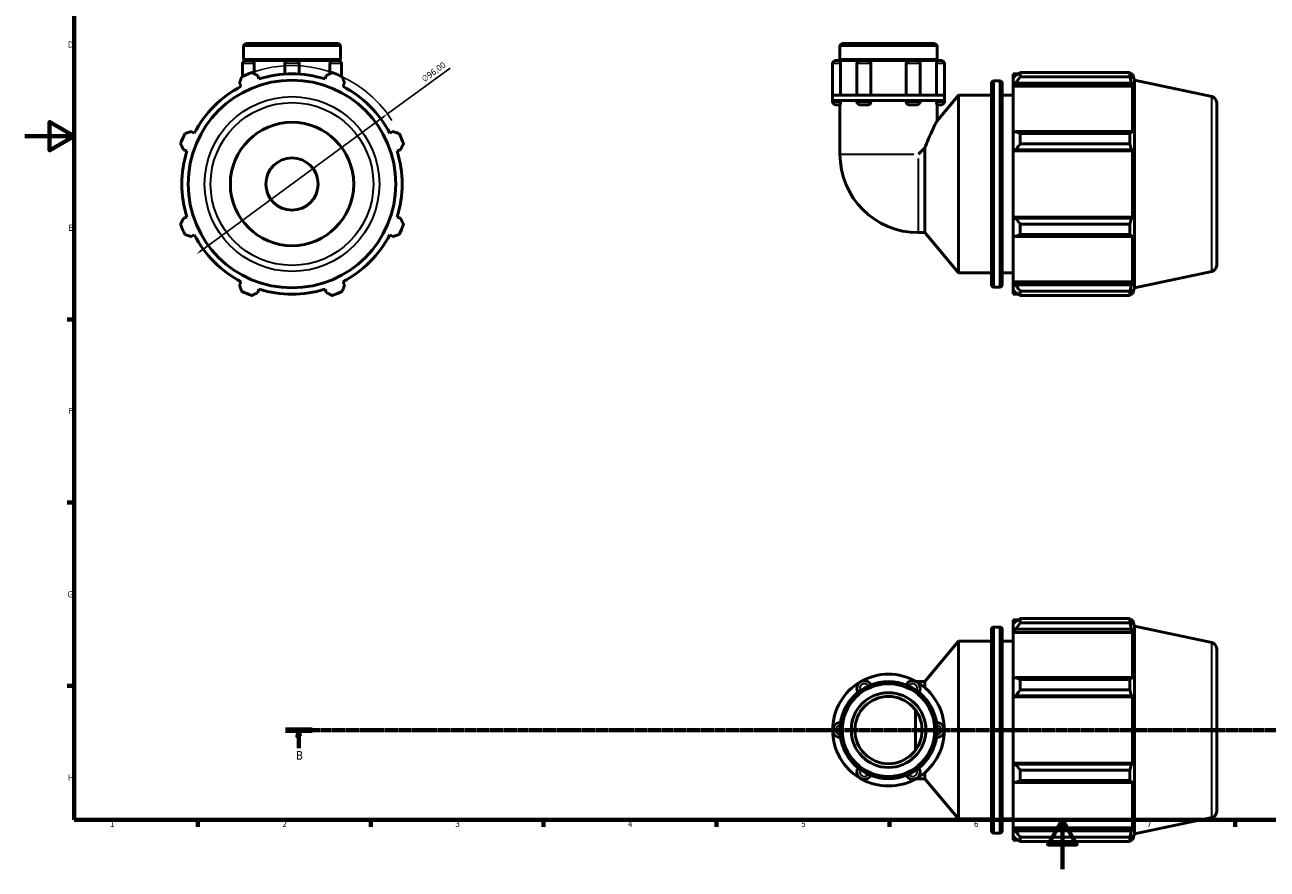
# Model space of a CAD drawing. Header units: millimetres. Extents: x 0 to 931, y 0 to 899.
# Tile 1 of 5: x 0 to 503, y 0 to 342. Entities that reach past the tile are written whole.
import ezdxf

# ---------------------------------------------------------------- set-up
doc = ezdxf.new("R2010")
doc.units = ezdxf.units.MM
doc.linetypes.add('CHAIN', pattern=[0.7087, 0.4724, -0.0591, 0.1181, -0.0591])
for name, color, linetype, lineweight in [('Border (ISO)', 7, 'Continuous', 70), ('Dimension (ISO)', 7, 'Continuous', 25), ('Section Line (ISO)', 7, 'CHAIN', 70), ('Visible (ISO)', 7, 'Continuous', 50), ('Visible Narrow (ISO)', 7, 'Continuous', 35)]:
    doc.layers.add(name, color=color, linetype=linetype, lineweight=lineweight)
doc.styles.add('Label Text (ISO)', font='tahoma.ttf')
doc.styles.add('Note Text (ISO)', font='tahoma.ttf')
doc.dimstyles.new('Default (ISO)', dxfattribs={"dimtxt": 2.5, "dimasz": 2.5, "dimexe": 3.175, "dimexo": 0, "dimgap": 0.762, "dimtad": 1, "dimrnd": 1e-08, "dimzin": 0, "dimtxsty": 'Note Text (ISO)', "dimcen": 0.09, "dimdle": 10, "dimclrd": 256, "dimclre": 256, "dimclrt": 232, "dimazin": 0, "dimtfac": 1.40208, "dimtmove": 0, "dimatfit": 3, "dimfxl": 1, "dimtolj": 1, "dimtzin": 0, "dimlwd": -1, "dimlwe": -1, "dimarcsym": 0})

# ---------------------------------------------------------------- blocks, each defined once
blk = doc.blocks.new('Borders Default Border')
at = {"layer": 'Border (ISO)'}
for p, q in [((20, 222.75), (17.1, 222.75)), ((20, 148.5), (17.1, 148.5)), ((20, 74.25), (17.1, 74.25)), ((70.08, 20), (70.08, 17.1)), ((140.17, 20), (140.17, 17.1)), ((210.25, 20), (210.25, 17.1)), ((280.33, 20), (280.33, 17.1)), ((350.42, 20), (350.42, 17.1)), ((490.58, 20), (490.58, 17.1))]:
    blk.add_line(p, q, dxfattribs=at)
at = {"layer": 'Border (ISO)', "flags": 128}
for points in [[(20, 20), (20, 574), (821, 574), (821, 20), (20, 20)], [(0, 297), (20, 297), (10, 302.77), (10, 291.23), (20, 297)], [(420.5, 0), (420.5, 20), (414.73, 10), (426.27, 10), (420.5, 20)]]:
    blk.add_lwpolyline(points, dxfattribs=at)
at = {"layer": 'Border (ISO)', "color": 232, "true_color": 0xca0064, "char_height": 2.5, "attachment_point": 7, "style": 'Note Text (ISO)'}
for s, insert in [('D', (17.43, 332.88)), ('E', (17.64, 258.63)), ('F', (17.7, 184.38)), ('G', (17.31, 110.08)), ('H', (17.44, 35.88)), ('1', (34.48, 17.1)), ('2', (104.37, 17.1)), ('3', (174.43, 17.05)), ('4', (244.42, 17.1)), ('5', (314.64, 17.05)), ('6', (384.66, 17.05)), ('7', (454.77, 17.1))]:
    blk.add_mtext(s, dxfattribs=dict(at, insert=insert))
blk = doc.blocks.new('2dTransSection0')
at = {"layer": 'Section Line (ISO)', "linetype": 'CHAIN'}
blk.add_line((105.61, 56.35), (738.43, 56.35), dxfattribs=at)
at = {"layer": 'Section Line (ISO)', "linetype": 'Continuous', "lineweight": 140}
blk.add_line((105.61, 56.35), (116.38, 56.35), dxfattribs=at)
at = {"layer": 'Section Line (ISO)', "linetype": 'Continuous'}
for p, q in [((110.99, 56.35), (110.49, 53.85)), ((110.99, 53.85), (110.99, 56.35)), ((111.49, 53.85), (110.99, 56.35)), ((110.49, 53.85), (111.49, 53.85)), ((110.99, 49), (110.99, 53.85))]:
    blk.add_line(p, q, dxfattribs=at)
at = {"layer": 'Section Line (ISO)', "linetype": 'Continuous', "flags": 128}
blk.add_lwpolyline([(111.49, 53.85), (110.99, 56.35), (110.49, 53.85), (111.49, 53.85)], dxfattribs=at)
at = {"layer": 'Section Line (ISO)'}
blk.add_solid([(111.49, 53.85), (110.99, 56.35), (110.49, 53.85), (111.49, 53.85)], dxfattribs=at)
at = {"layer": 'Section Line (ISO)', "insert": (109.92, 44.35), "char_height": 3.5, "attachment_point": 7, "style": 'Label Text (ISO)'}
blk.add_mtext('B', dxfattribs=at)
blk = doc.blocks.new('*D13')
at = {"layer": 'Defpoints', "color": 0, "transparency": 16777216}
for p in [(146.99, 305.99), (69.58, 249.21)]:
    blk.add_point(p, dxfattribs=at)
at = {"layer": 'Dimension (ISO)', "transparency": 16777216}
for p, q in [((146.99, 305.99), (172.32, 324.57)), ((71.59, 250.69), (144.97, 304.51))]:
    blk.add_line(p, q, dxfattribs=at)
blk.add_arc((108.28, 277.6), 48, 32.4703, 109.792, dxfattribs=at)
for points in [[(144.72, 304.85), (145.22, 304.17), (146.99, 305.99)], [(71.35, 251.02), (71.84, 250.35), (69.58, 249.21)]]:
    blk.add_solid(points, dxfattribs=at)
at = {"layer": 'Dimension (ISO)', "color": 232, "true_color": 0xca0064, "transparency": 16777216, "insert": (160.5, 320.83), "char_height": 2.5, "attachment_point": 1, "rotation": 36.2602, "style": 'Note Text (ISO)'}
blk.add_mtext('\\A1;∅96,00', dxfattribs=at)

msp = doc.modelspace()

# ---------------------------------------------------------------- linework, layer by layer
at = {"layer": 'Visible (ISO)'}
for p, q in [((89.501, 334.599), (88.592, 333.69)), ((88.592, 328.099), (88.592, 333.69)), ((127.971, 333.69), (88.592, 333.69)), ((89.501, 334.599), (127.062, 334.599)), ((127.062, 334.599), (127.971, 333.69)), ((127.971, 328.099), (127.971, 333.69)), ((331.247, 334.599), (330.339, 333.69)), ((330.339, 328.099), (330.339, 333.69)), ((369.717, 333.69), (330.339, 333.69)), ((331.247, 334.599), (368.808, 334.599)), ((368.808, 334.599), (369.717, 333.69)), ((369.717, 328.099), (369.717, 333.69)), ((127.971, 328.099), (88.592, 328.099)), ((89.092, 327.599), (88.592, 328.099)), ((88.592, 327.599), (89.458, 327.599)), ((88.592, 327.222), (88.592, 327.599)), ((89.458, 327.599), (92.184, 327.599)), ((92.184, 327.599), (106.509, 327.599)), ((106.509, 327.599), (110.053, 327.599)), ((110.053, 327.599), (124.379, 327.599)), ((124.379, 327.599), (127.105, 327.599)), ((127.105, 327.599), (127.971, 327.599)), ((127.471, 327.599), (127.971, 328.099)), ((127.971, 327.222), (127.971, 327.599)), ((328.566, 327.599), (330.418, 327.599)), ((369.717, 328.099), (330.339, 328.099)), ((330.839, 327.599), (330.339, 328.099)), ((330.418, 327.599), (338.411, 327.599)), ((338.411, 327.599), (341.756, 327.599)), ((341.756, 327.599), (358.299, 327.599)), ((358.299, 327.599), (361.644, 327.599)), ((361.644, 327.599), (369.637, 327.599)), ((369.217, 327.599), (369.717, 328.099)), ((369.637, 327.599), (371.489, 327.599)), ((88.277, 326.418), (88.277, 321.232)), ((92.894, 326.418), (92.894, 322.324)), ((105.328, 326.418), (105.328, 322.141)), ((111.235, 326.418), (111.235, 322.141)), ((123.668, 322.324), (123.668, 326.418)), ((128.286, 326.418), (128.286, 321.232)), ((327.385, 326.418), (327.385, 313.599)), ((330.56, 326.418), (330.56, 313.599)), ((337.23, 326.418), (337.23, 313.599)), ((342.844, 326.418), (342.844, 313.599)), ((357.211, 313.599), (357.211, 326.418)), ((362.826, 326.418), (362.826, 313.599)), ((369.495, 313.599), (369.495, 326.418)), ((372.67, 326.418), (372.67, 313.599)), ((400.568, 322.239), (400.568, 320.631)), ((400.568, 322.239), (402.611, 322.239)), ((403.448, 322.764), (403.448, 321.028)), ((403.448, 322.764), (447.85, 322.764)), ((447.85, 321.028), (447.85, 322.764)), ((448.122, 322.239), (448.942, 322.239)), ((449.778, 319.667), (448.942, 322.239)), ((448.942, 320.173), (448.942, 322.239)), ((87.004, 318.473), (87.669, 317.195)), ((94.858, 320.173), (94.425, 321.547)), ((122.138, 321.547), (121.705, 320.173)), ((128.894, 317.195), (129.559, 318.473)), ((391.701, 236.839), (391.701, 318.359)), ((392.701, 319.359), (395.134, 319.359)), ((396.134, 318.359), (396.134, 236.839)), ((401.528, 321.547), (400.568, 320.631)), ((400.568, 317.621), (400.568, 320.631)), ((400.568, 317.621), (401.528, 318.473)), ((400.568, 317.195), (400.568, 317.621)), ((400.568, 317.195), (400.568, 298.433)), ((400.568, 317.195), (448.942, 317.195)), ((401.528, 318.473), (448.474, 318.473)), ((447.85, 321.028), (403.448, 321.028)), ((448.942, 320.173), (448.474, 321.547)), ((448.474, 318.473), (448.942, 317.195)), ((448.942, 298.212), (448.942, 317.195)), ((449.778, 235.532), (449.778, 319.667)), ((481.047, 313.02), (449.778, 319.667)), ((338.706, 313.599), (327.385, 313.599)), ((327.385, 311.499), (327.385, 313.599)), ((361.349, 313.599), (338.706, 313.599)), ((372.67, 313.599), (361.349, 313.599)), ((369.717, 303.25), (378.401, 313.599)), ((372.67, 311.499), (372.67, 313.599)), ((378.401, 241.599), (378.401, 313.599)), ((378.401, 313.599), (391.701, 313.599)), ((396.134, 313.599), (400.568, 313.599)), ((327.385, 311.499), (327.385, 310.931)), ((338.706, 311.499), (327.385, 311.499)), ((330.418, 309.749), (328.566, 309.749)), ((330.339, 309.749), (330.339, 289.716)), ((330.56, 311.499), (330.56, 310.931)), ((337.23, 311.499), (337.23, 310.931)), ((341.756, 309.749), (338.411, 309.749)), ((361.349, 311.499), (338.706, 311.499)), ((342.844, 311.499), (342.844, 310.931)), ((357.211, 310.931), (357.211, 311.499)), ((361.644, 309.749), (358.299, 309.749)), ((372.67, 311.499), (361.349, 311.499)), ((362.826, 311.499), (362.826, 310.931)), ((369.495, 310.931), (369.495, 311.499)), ((371.489, 309.749), (369.637, 309.749)), ((369.717, 309.749), (369.717, 303.25)), ((372.67, 311.499), (372.67, 310.931)), ((483.028, 310.575), (483.028, 244.624)), ((68.685, 298.212), (67.408, 298.877)), ((149.155, 298.877), (147.878, 298.212)), ((401.528, 298.877), (400.568, 298.433)), ((400.568, 291.167), (400.568, 298.433)), ((448.474, 298.877), (401.528, 298.877)), ((403.448, 298.043), (403.448, 293.852)), ((403.448, 298.043), (447.85, 298.043)), ((447.85, 293.852), (447.85, 298.043)), ((448.942, 298.212), (448.474, 298.877)), ((364.715, 292.286), (362.144, 289.716)), ((364.715, 257.91), (364.715, 292.286)), ((447.85, 293.852), (403.448, 293.852)), ((64.334, 291.456), (65.707, 291.023)), ((150.855, 291.023), (152.229, 291.456)), ((400.568, 291.167), (401.528, 291.456)), ((400.568, 291.023), (400.568, 291.167)), ((400.568, 291.023), (400.568, 264.176)), ((400.568, 291.023), (448.942, 291.023)), ((401.528, 291.456), (448.474, 291.456)), ((448.474, 291.456), (448.942, 291.023)), ((448.942, 264.176), (448.942, 291.023)), ((65.707, 264.176), (64.334, 263.743)), ((152.229, 263.743), (150.855, 264.176)), ((400.568, 264.031), (400.568, 264.176)), ((400.568, 264.176), (448.942, 264.176)), ((401.528, 263.743), (400.568, 264.031)), ((400.568, 256.765), (400.568, 264.031)), ((448.474, 263.743), (401.528, 263.743)), ((448.942, 264.176), (448.474, 263.743)), ((67.408, 256.322), (68.685, 256.987)), ((147.878, 256.987), (149.155, 256.322)), ((362.144, 257.91), (364.715, 257.91)), ((364.715, 257.91), (378.401, 241.599)), ((403.448, 261.346), (403.448, 257.156)), ((403.448, 261.346), (447.85, 261.346)), ((447.85, 257.156), (403.448, 257.156)), ((447.85, 257.156), (447.85, 261.346)), ((448.474, 256.322), (448.942, 256.987)), ((448.942, 238.003), (448.942, 256.987)), ((400.568, 256.765), (401.528, 256.322)), ((400.568, 256.765), (400.568, 238.003)), ((401.528, 256.322), (448.474, 256.322)), ((481.047, 242.178), (449.778, 235.532)), ((87.669, 238.003), (87.004, 236.726)), ((129.559, 236.726), (128.894, 238.003)), ((378.401, 241.599), (391.701, 241.599)), ((396.134, 241.599), (400.568, 241.599)), ((400.568, 237.577), (400.568, 238.003)), ((400.568, 238.003), (448.942, 238.003)), ((400.568, 234.568), (400.568, 237.577)), ((401.528, 236.726), (400.568, 237.577)), ((448.474, 236.726), (401.528, 236.726)), ((448.942, 238.003), (448.474, 236.726)), ((94.425, 233.652), (94.858, 235.025)), ((121.705, 235.025), (122.138, 233.652)), ((392.701, 235.839), (395.134, 235.839)), ((400.568, 234.568), (401.528, 233.652)), ((400.568, 234.568), (400.568, 232.959)), ((400.568, 232.959), (402.611, 232.959)), ((403.448, 234.17), (403.448, 232.435)), ((403.448, 234.17), (447.85, 234.17)), ((447.85, 232.435), (403.448, 232.435)), ((447.85, 232.435), (447.85, 234.17)), ((448.122, 232.959), (448.942, 232.959)), ((448.474, 233.652), (448.942, 235.025)), ((449.778, 235.532), (448.942, 232.959)), ((448.942, 232.959), (448.942, 235.025)), ((400.568, 100.99), (400.568, 99.381)), ((400.568, 100.99), (402.611, 100.99)), ((403.448, 101.514), (403.448, 99.778)), ((403.448, 101.514), (447.85, 101.514)), ((447.85, 99.778), (447.85, 101.514)), ((448.122, 100.99), (448.942, 100.99)), ((449.778, 98.417), (448.942, 100.99)), ((448.942, 98.924), (448.942, 100.99)), ((391.701, 15.59), (391.701, 97.11)), ((392.701, 98.11), (395.134, 98.11)), ((396.134, 97.11), (396.134, 15.59)), ((401.528, 100.297), (400.568, 99.381)), ((400.568, 96.372), (400.568, 99.381)), ((400.568, 96.372), (401.528, 97.223)), ((400.568, 95.946), (400.568, 96.372)), ((400.568, 95.946), (400.568, 77.184)), ((400.568, 95.946), (448.942, 95.946)), ((401.528, 97.223), (448.474, 97.223)), ((447.85, 99.778), (403.448, 99.778)), ((448.942, 98.924), (448.474, 100.297)), ((448.474, 97.223), (448.942, 95.946)), ((448.942, 76.962), (448.942, 95.946)), ((449.778, 14.282), (449.778, 98.417)), ((481.047, 91.771), (449.778, 98.417)), ((364.715, 76.039), (378.401, 92.35)), ((378.401, 20.35), (378.401, 92.35)), ((378.401, 92.35), (391.701, 92.35)), ((396.134, 92.35), (400.568, 92.35)), ((483.028, 89.325), (483.028, 23.374)), ((362.144, 76.039), (361.209, 76.039)), ((362.144, 76.039), (364.715, 76.039)), ((364.715, 73.583), (364.715, 76.039)), ((401.528, 77.627), (400.568, 77.184)), ((400.568, 69.917), (400.568, 77.184)), ((448.474, 77.627), (401.528, 77.627)), ((403.448, 76.793), (403.448, 72.603)), ((403.448, 76.793), (447.85, 76.793)), ((447.85, 72.603), (447.85, 76.793)), ((448.942, 76.962), (448.474, 77.627)), ((447.85, 72.603), (403.448, 72.603)), ((400.568, 69.917), (401.528, 70.206)), ((400.568, 69.773), (400.568, 69.917)), ((400.568, 69.773), (400.568, 42.926)), ((400.568, 69.773), (448.942, 69.773)), ((401.528, 70.206), (448.474, 70.206)), ((448.474, 70.206), (448.942, 69.773)), ((448.942, 42.926), (448.942, 69.773)), ((360.902, 48.131), (360.902, 64.569)), ((400.568, 42.782), (400.568, 42.926)), ((400.568, 42.926), (448.942, 42.926)), ((400.568, 35.516), (400.568, 42.782)), ((401.528, 42.493), (400.568, 42.782)), ((448.474, 42.493), (401.528, 42.493)), ((448.942, 42.926), (448.474, 42.493)), ((361.209, 36.66), (362.144, 36.66)), ((362.144, 36.66), (364.715, 36.66)), ((364.715, 36.66), (364.715, 39.117)), ((364.715, 36.66), (378.401, 20.35)), ((400.568, 35.516), (400.568, 16.753)), ((400.568, 35.516), (401.528, 35.072)), ((403.448, 40.097), (403.448, 35.906)), ((403.448, 40.097), (447.85, 40.097)), ((447.85, 35.906), (403.448, 35.906)), ((447.85, 35.906), (447.85, 40.097)), ((448.474, 35.072), (448.942, 35.737)), ((448.942, 16.753), (448.942, 35.737)), ((401.528, 35.072), (448.474, 35.072)), ((378.401, 20.35), (391.701, 20.35)), ((396.134, 20.35), (400.568, 20.35)), ((481.047, 20.929), (449.778, 14.282)), ((400.568, 16.328), (400.568, 16.753)), ((400.568, 16.753), (448.942, 16.753)), ((400.568, 13.318), (400.568, 16.328)), ((401.528, 15.476), (400.568, 16.328)), ((448.474, 15.476), (401.528, 15.476)), ((448.942, 16.753), (448.474, 15.476)), ((392.701, 14.59), (395.134, 14.59)), ((400.568, 13.318), (400.568, 11.71)), ((400.568, 13.318), (401.528, 12.402)), ((400.568, 11.71), (402.611, 11.71)), ((403.448, 12.921), (403.448, 11.185)), ((403.448, 12.921), (447.85, 12.921)), ((447.85, 11.185), (403.448, 11.185)), ((447.85, 11.185), (447.85, 12.921)), ((448.122, 11.71), (448.942, 11.71)), ((448.474, 12.402), (448.942, 13.776)), ((449.778, 14.282), (448.942, 11.71)), ((448.942, 11.71), (448.942, 13.776))]:
    msp.add_line(p, q, dxfattribs=at)
for centre, radius in [((108.281, 277.599), 42.068), ((108.281, 277.599), 25), ((108.281, 277.599), 10.602), ((350.028, 56.35), 19.689), ((350.028, 56.35), 18.78), ((350.028, 56.35), 15.146), ((350.028, 56.35), 13.631)]:
    msp.add_circle(centre, radius, dxfattribs=at)
for centre, radius, start, end in [((89.458, 326.418), 1.181, 90, 180), ((106.509, 326.418), 1.181, 90, 180), ((110.053, 326.418), 1.181, 0, 90), ((127.105, 326.418), 1.181, 0, 90), ((328.566, 326.418), 1.181, 90, 180), ((338.411, 326.418), 1.181, 90, 180), ((361.644, 326.418), 1.181, 0, 90), ((371.489, 326.418), 1.181, 0, 90), ((108.281, 277.599), 48, 109.79198, 115.20802), ((108.281, 277.599), 44.64, 72.5, 107.5), ((108.281, 277.599), 48, 64.79198, 70.20802), ((108.281, 277.599), 44.64, 117.5, 152.5), ((108.281, 277.599), 44.64, 27.5, 62.5), ((392.701, 318.359), 1, 90, 180), ((395.134, 318.359), 1, 0, 90), ((480.528, 310.575), 2.5, 0, 78), ((328.566, 310.931), 1.181, 180, 270), ((338.411, 310.931), 1.181, 180, 270), ((361.644, 310.931), 1.181, 270, 0), ((371.489, 310.931), 1.181, 270, 0), ((108.281, 277.599), 48, 154.79198, 160.20802), ((108.281, 277.599), 48, 19.79198, 25.20802), ((108.281, 277.599), 44.64, 162.5, 197.5), ((108.281, 277.599), 44.64, 342.5, 17.5), ((362.144, 289.716), 31.806, 180, 270), ((108.281, 277.599), 48, 199.79198, 205.20802), ((108.281, 277.599), 44.64, 207.5, 242.5), ((108.281, 277.599), 44.64, 297.5, 332.5), ((108.281, 277.599), 48, 334.79198, 340.20802), ((480.528, 244.624), 2.5, 282, 0), ((392.701, 236.839), 1, 180, 270), ((395.134, 236.839), 1, 270, 0), ((108.281, 277.599), 48, 244.79198, 250.20802), ((108.281, 277.599), 44.64, 252.5, 287.5), ((108.281, 277.599), 48, 289.79198, 295.20802), ((392.701, 97.11), 1, 90, 180), ((395.134, 97.11), 1, 0, 90), ((480.528, 89.325), 2.5, 0, 78), ((350.028, 56.35), 22.643, 120, 180), ((340.183, 73.401), 2.953, 25.69878, 214.30122), ((350.028, 56.35), 22.643, 60, 120), ((359.872, 73.401), 2.953, 325.69878, 154.30122), ((350.028, 56.35), 22.643, 0, 60), ((330.339, 56.35), 2.953, 85.69878, 274.30122), ((350.028, 56.35), 22.643, 180, 240), ((350.028, 56.35), 22.643, 300, 0), ((369.717, 56.35), 2.953, 265.69878, 94.30122), ((340.183, 39.298), 2.953, 145.69878, 334.30122), ((359.872, 39.298), 2.953, 205.69878, 34.30122), ((350.028, 56.35), 22.643, 240, 300), ((480.528, 23.374), 2.5, 282, 0), ((392.701, 15.59), 1, 180, 270), ((395.134, 15.59), 1, 270, 0)]:
    msp.add_arc(centre, radius, start, end, dxfattribs=at)
for points, knots in [([(92.184, 327.599), (92.266, 327.599), (92.349, 327.573), (92.514, 327.469), (92.594, 327.387), (92.731, 327.177), (92.787, 327.051), (92.867, 326.772), (92.89, 326.621), (92.894, 326.451), (92.894, 326.434), (92.894, 326.418)], [0.37241139, 0.37241139, 0.37241139, 0.37241139, 0.41523227, 0.41523227, 0.46145737, 0.46145737, 0.50766553, 0.50766553, 0.55376383, 0.55376383, 0.5587216, 0.5587216, 0.5587216, 0.5587216]), ([(123.668, 326.418), (123.668, 326.566), (123.686, 326.712), (123.754, 326.993), (123.806, 327.124), (123.936, 327.346), (124.013, 327.435), (124.181, 327.56), (124.27, 327.594), (124.366, 327.599), (124.372, 327.599), (124.379, 327.599)], [0.18630901, 0.18630901, 0.18630901, 0.18630901, 0.23071731, 0.23071731, 0.27681839, 0.27681839, 0.32302976, 0.32302976, 0.36925277, 0.36925277, 0.37261743, 0.37261743, 0.37261743, 0.37261743]), ([(330.418, 327.599), (330.431, 327.599), (330.445, 327.573), (330.476, 327.469), (330.492, 327.387), (330.522, 327.177), (330.535, 327.051), (330.553, 326.772), (330.559, 326.621), (330.56, 326.451), (330.56, 326.434), (330.56, 326.418)], [0.37241139, 0.37241139, 0.37241139, 0.37241139, 0.41523227, 0.41523227, 0.46145737, 0.46145737, 0.50766553, 0.50766553, 0.55376383, 0.55376383, 0.5587216, 0.5587216, 0.5587216, 0.5587216]), ([(341.756, 327.599), (341.885, 327.599), (342.014, 327.573), (342.269, 327.469), (342.391, 327.387), (342.599, 327.177), (342.684, 327.051), (342.803, 326.772), (342.837, 326.621), (342.844, 326.451), (342.844, 326.434), (342.844, 326.418)], [0.37241139, 0.37241139, 0.37241139, 0.37241139, 0.41523227, 0.41523227, 0.46145737, 0.46145737, 0.50766553, 0.50766553, 0.55376383, 0.55376383, 0.5587216, 0.5587216, 0.5587216, 0.5587216]), ([(357.211, 326.418), (357.211, 326.566), (357.237, 326.712), (357.34, 326.993), (357.418, 327.124), (357.615, 327.346), (357.732, 327.435), (357.99, 327.56), (358.129, 327.594), (358.279, 327.599), (358.289, 327.599), (358.299, 327.599)], [0.18630901, 0.18630901, 0.18630901, 0.18630901, 0.23071731, 0.23071731, 0.27681839, 0.27681839, 0.32302976, 0.32302976, 0.36925277, 0.36925277, 0.37261743, 0.37261743, 0.37261743, 0.37261743]), ([(369.495, 326.418), (369.495, 326.566), (369.5, 326.712), (369.516, 326.993), (369.528, 327.124), (369.556, 327.346), (369.572, 327.435), (369.604, 327.56), (369.62, 327.594), (369.635, 327.599), (369.636, 327.599), (369.637, 327.599)], [0.18630901, 0.18630901, 0.18630901, 0.18630901, 0.23071731, 0.23071731, 0.27681839, 0.27681839, 0.32302976, 0.32302976, 0.36925277, 0.36925277, 0.37261743, 0.37261743, 0.37261743, 0.37261743]), ([(330.56, 310.931), (330.56, 310.783), (330.556, 310.636), (330.54, 310.355), (330.528, 310.225), (330.499, 310.003), (330.483, 309.913), (330.451, 309.788), (330.435, 309.754), (330.42, 309.749), (330.419, 309.749), (330.418, 309.749)], [0.18630901, 0.18630901, 0.18630901, 0.18630901, 0.23071731, 0.23071731, 0.27681839, 0.27681839, 0.32302976, 0.32302976, 0.36925277, 0.36925277, 0.37261743, 0.37261743, 0.37261743, 0.37261743]), ([(342.844, 310.931), (342.844, 310.783), (342.818, 310.636), (342.716, 310.355), (342.638, 310.225), (342.441, 310.003), (342.323, 309.913), (342.065, 309.788), (341.926, 309.754), (341.776, 309.749), (341.766, 309.749), (341.756, 309.749)], [0.18630901, 0.18630901, 0.18630901, 0.18630901, 0.23071731, 0.23071731, 0.27681839, 0.27681839, 0.32302976, 0.32302976, 0.36925277, 0.36925277, 0.37261743, 0.37261743, 0.37261743, 0.37261743]), ([(358.299, 309.749), (358.17, 309.749), (358.041, 309.775), (357.786, 309.88), (357.665, 309.962), (357.456, 310.171), (357.372, 310.297), (357.252, 310.577), (357.218, 310.728), (357.211, 310.898), (357.211, 310.914), (357.211, 310.931)], [0.37241139, 0.37241139, 0.37241139, 0.37241139, 0.41523227, 0.41523227, 0.46145737, 0.46145737, 0.50766553, 0.50766553, 0.55376383, 0.55376383, 0.5587216, 0.5587216, 0.5587216, 0.5587216]), ([(369.637, 309.749), (369.624, 309.749), (369.61, 309.775), (369.579, 309.88), (369.563, 309.962), (369.533, 310.171), (369.52, 310.297), (369.502, 310.577), (369.496, 310.728), (369.495, 310.898), (369.495, 310.914), (369.495, 310.931)], [0.37241139, 0.37241139, 0.37241139, 0.37241139, 0.41523227, 0.41523227, 0.46145737, 0.46145737, 0.50766553, 0.50766553, 0.55376383, 0.55376383, 0.5587216, 0.5587216, 0.5587216, 0.5587216]), ([(364.715, 292.286), (364.797, 292.499), (364.879, 292.709), (365.49, 294.256), (366.093, 295.665), (367.267, 298.266), (367.836, 299.458), (368.686, 301.203), (369.059, 301.95), (369.576, 302.976), (369.717, 303.25), (369.717, 303.25)], [7.9843142, 7.9843142, 7.9843142, 7.9843142, 8.0569939, 8.0569939, 8.5269005, 8.5269005, 8.996807, 8.996807, 9.3885435, 9.3885435, 9.7802799, 9.7802799, 9.7802799, 9.7802799])]:
    msp.add_open_spline(points, degree=3, knots=knots, dxfattribs=at)
for points, weights in [([(92.028, 322.764), (93.251, 322.143), (94.425, 321.547)], [1, 1.0013911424, 1.00196562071]), ([(122.138, 321.547), (123.312, 322.143), (124.535, 322.764)], [1.00196562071, 1.0013911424, 1]), ([(403.448, 322.764), (402.449, 322.143), (401.528, 321.547)], [1.01689737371, 1.0119767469, 1.00625782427]), ([(447.85, 322.764), (448.174, 322.143), (448.474, 321.547)], [1, 1.0013911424, 1.00196562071]), ([(87.004, 318.473), (87.412, 319.724), (87.838, 321.028)], [1.00196562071, 1.0013911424, 1]), ([(128.725, 321.028), (129.15, 319.724), (129.559, 318.473)], [1, 1.0013911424, 1.00196562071]), ([(401.528, 318.473), (402.449, 319.724), (403.448, 321.028)], [1.00625782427, 1.0119767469, 1.01689737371]), ([(448.474, 318.473), (448.174, 319.724), (447.85, 321.028)], [1.00196562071, 1.0013911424, 1]), ([(64.853, 298.043), (66.156, 298.468), (67.408, 298.877)], [1, 1.0013911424, 1.00196562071]), ([(149.155, 298.877), (150.406, 298.468), (151.71, 298.043)], [1.00196562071, 1.0013911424, 1]), ([(403.448, 298.043), (402.449, 298.468), (401.528, 298.877)], [1.01689737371, 1.0119767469, 1.00625782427]), ([(447.85, 298.043), (448.174, 298.468), (448.474, 298.877)], [1, 1.0013911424, 1.00196562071]), ([(64.334, 291.456), (63.738, 292.63), (63.117, 293.852)], [1.00196562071, 1.0013911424, 1]), ([(153.446, 293.852), (152.825, 292.63), (152.229, 291.456)], [1, 1.0013911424, 1.00196562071]), ([(401.528, 291.456), (402.449, 292.63), (403.448, 293.852)], [1.00625782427, 1.0119767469, 1.01689737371]), ([(448.474, 291.456), (448.174, 292.63), (447.85, 293.852)], [1.00196562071, 1.0013911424, 1]), ([(63.117, 261.346), (63.738, 262.569), (64.334, 263.743)], [1, 1.0013911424, 1.00196562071]), ([(152.229, 263.743), (152.825, 262.569), (153.446, 261.346)], [1.00196562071, 1.0013911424, 1]), ([(403.448, 261.346), (402.449, 262.569), (401.528, 263.743)], [1.01689737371, 1.0119767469, 1.00625782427]), ([(447.85, 261.346), (448.174, 262.569), (448.474, 263.743)], [1, 1.0013911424, 1.00196562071]), ([(67.408, 256.322), (66.156, 256.73), (64.853, 257.156)], [1.00196562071, 1.0013911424, 1]), ([(151.71, 257.156), (150.406, 256.73), (149.155, 256.322)], [1, 1.0013911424, 1.00196562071]), ([(401.528, 256.322), (402.449, 256.73), (403.448, 257.156)], [1.00625782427, 1.0119767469, 1.01689737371]), ([(448.474, 256.322), (448.174, 256.73), (447.85, 257.156)], [1.00196562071, 1.0013911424, 1]), ([(87.838, 234.17), (87.412, 235.474), (87.004, 236.726)], [1, 1.0013911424, 1.00196562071]), ([(129.559, 236.726), (129.15, 235.474), (128.725, 234.17)], [1.00196562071, 1.0013911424, 1]), ([(403.448, 234.17), (402.449, 235.474), (401.528, 236.726)], [1.01689737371, 1.0119767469, 1.00625782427]), ([(447.85, 234.17), (448.174, 235.474), (448.474, 236.726)], [1, 1.0013911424, 1.00196562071]), ([(94.425, 233.652), (93.251, 233.056), (92.028, 232.435)], [1.00196562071, 1.0013911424, 1]), ([(124.535, 232.435), (123.312, 233.056), (122.138, 233.652)], [1, 1.0013911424, 1.00196562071]), ([(401.528, 233.652), (402.449, 233.056), (403.448, 232.435)], [1.00625782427, 1.0119767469, 1.01689737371]), ([(448.474, 233.652), (448.174, 233.056), (447.85, 232.435)], [1.00196562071, 1.0013911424, 1]), ([(403.448, 101.514), (402.449, 100.893), (401.528, 100.297)], [1.01689737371, 1.0119767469, 1.00625782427]), ([(447.85, 101.514), (448.174, 100.893), (448.474, 100.297)], [1, 1.0013911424, 1.00196562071]), ([(401.528, 97.223), (402.449, 98.475), (403.448, 99.778)], [1.00625782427, 1.0119767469, 1.01689737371]), ([(448.474, 97.223), (448.174, 98.475), (447.85, 99.778)], [1.00196562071, 1.0013911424, 1]), ([(403.448, 76.793), (402.449, 77.219), (401.528, 77.627)], [1.01689737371, 1.0119767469, 1.00625782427]), ([(447.85, 76.793), (448.174, 77.219), (448.474, 77.627)], [1, 1.0013911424, 1.00196562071]), ([(401.528, 70.206), (402.449, 71.38), (403.448, 72.603)], [1.00625782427, 1.0119767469, 1.01689737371]), ([(448.474, 70.206), (448.174, 71.38), (447.85, 72.603)], [1.00196562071, 1.0013911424, 1]), ([(403.448, 40.097), (402.449, 41.319), (401.528, 42.493)], [1.01689737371, 1.0119767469, 1.00625782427]), ([(447.85, 40.097), (448.174, 41.319), (448.474, 42.493)], [1, 1.0013911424, 1.00196562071]), ([(401.528, 35.072), (402.449, 35.481), (403.448, 35.906)], [1.00625782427, 1.0119767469, 1.01689737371]), ([(448.474, 35.072), (448.174, 35.481), (447.85, 35.906)], [1.00196562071, 1.0013911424, 1]), ([(403.448, 12.921), (402.449, 14.225), (401.528, 15.476)], [1.01689737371, 1.0119767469, 1.00625782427]), ([(447.85, 12.921), (448.174, 14.225), (448.474, 15.476)], [1, 1.0013911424, 1.00196562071]), ([(401.528, 12.402), (402.449, 11.806), (403.448, 11.185)], [1.00625782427, 1.0119767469, 1.01689737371]), ([(448.474, 12.402), (448.174, 11.806), (447.85, 11.185)], [1.00196562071, 1.0013911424, 1])]:
    msp.add_rational_spline(points, weights, degree=2, dxfattribs=at)
at = {"layer": 'Visible Narrow (ISO)'}
for p, q in [((92.621, 326.418), (88.294, 326.418)), ((111.198, 326.418), (105.364, 326.418)), ((128.269, 326.418), (123.942, 326.418)), ((330.317, 326.418), (327.395, 326.418)), ((342.648, 326.418), (337.256, 326.418)), ((362.799, 326.418), (357.407, 326.418)), ((372.66, 326.418), (369.738, 326.418)), ((392.701, 318.845), (392.701, 236.353)), ((395.134, 236.353), (395.134, 318.845)), ((481.047, 242.614), (481.047, 312.584)), ((327.395, 310.931), (330.317, 310.931)), ((337.256, 310.931), (342.648, 310.931)), ((357.407, 310.931), (362.799, 310.931)), ((369.738, 310.931), (372.66, 310.931)), ((330.461, 289.716), (360.339, 289.716)), ((362.144, 258.033), (362.144, 287.91)), ((392.701, 97.595), (392.701, 15.104)), ((395.134, 15.104), (395.134, 97.595)), ((481.047, 21.365), (481.047, 91.334)), ((362.144, 75.532), (362.144, 76.037)), ((362.144, 36.662), (362.144, 37.167))]:
    msp.add_line(p, q, dxfattribs=at)
for radius in [35.421, 32.976]:
    msp.add_circle((108.281, 277.599), radius, dxfattribs=at)
for centre, start, end in [((340.183, 73.401), 36.67874, 203.32126), ((359.872, 73.401), 336.67874, 143.32126), ((330.339, 56.35), 96.67874, 263.32126), ((369.717, 56.35), 276.67874, 83.32126), ((340.183, 39.298), 156.67874, 323.32126), ((359.872, 39.298), 216.67874, 23.32126)]:
    msp.add_arc(centre, 1.772, start, end, dxfattribs=at)

# ---------------------------------------------------------------- block references
msp.add_blockref('Borders Default Border', (0, 0))
at = {"layer": 'Section Line (ISO)'}
msp.add_blockref('2dTransSection0', (0, 0), dxfattribs=at)

# ---------------------------------------------------------------- dimensions: what is measured, and where the dimension line sits
at = {"layer": 'Dimension (ISO)'}
dim = msp.add_diameter_dim_2p(p1=(69.577, 249.209), p2=(146.986, 305.989), dimstyle='Default (ISO)', override={"dimdec": 2, "dimlfac": 1, "dimtp": 0, "dimtm": 0, "dimtdec": 2, "dimatfit": 2}, dxfattribs=at)
dim.commit()
dim.dimension.update_dxf_attribs({"geometry": '*D13', "text_midpoint": (167.277, 320.873), "dimtype": 163})

doc.saveas('drawing.dxf')
